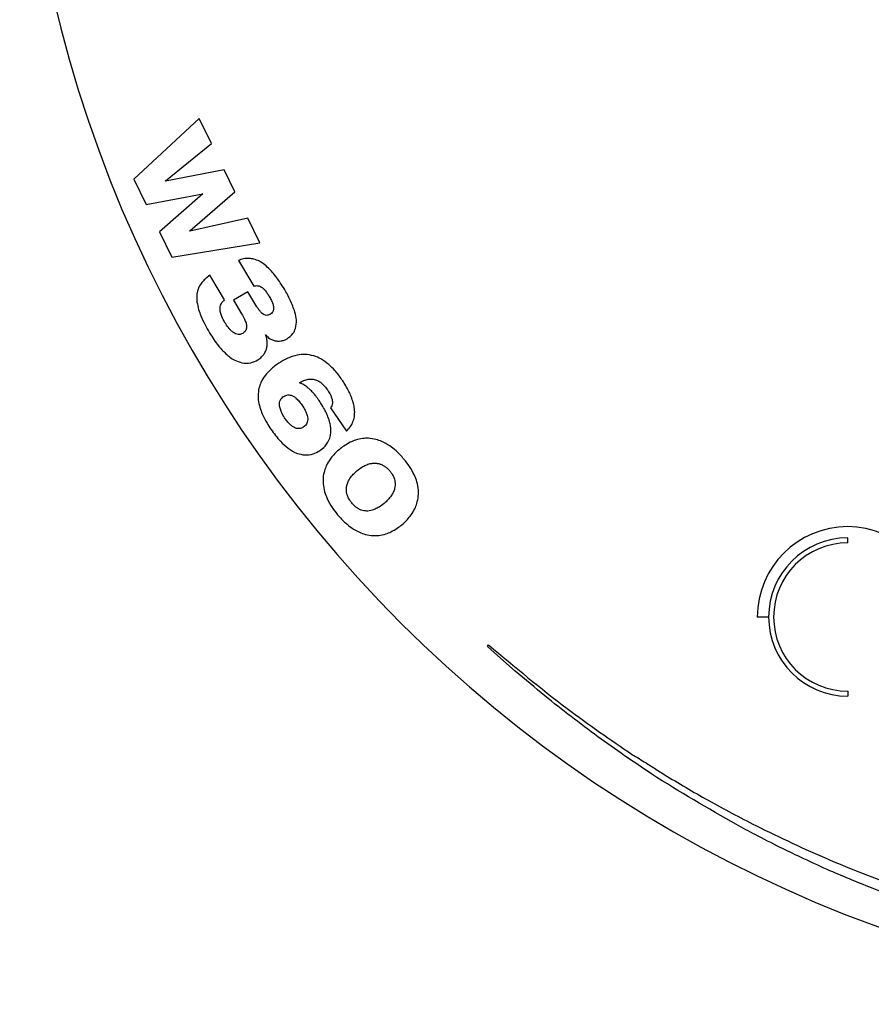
# Model space of a CAD drawing. Header units: millimetres. Extents: x 26 to 136, y 81 to 343.
# Tile 2 of 6: x 29 to 63, y 236 to 275. Entities that reach past the tile are written whole.
import ezdxf

# ---------------------------------------------------------------- set-up
doc = ezdxf.new("R2010")
doc.units = ezdxf.units.MM

msp = doc.modelspace()

# ---------------------------------------------------------------- linework, layer by layer
at = {"color": 7, "linetype": 'Continuous', "lineweight": 25}
for p, q in [((36.371, 271.3), (33.767, 268.887)), ((36.855, 270.308), (36.371, 271.3)), ((35.029, 268.82), (36.855, 270.308)), ((37.366, 269.26), (35.033, 268.811)), ((37.791, 268.389), (37.366, 269.26)), ((33.767, 268.887), (34.261, 267.874)), ((35.033, 268.811), (35.029, 268.82)), ((34.261, 267.874), (36.511, 268.31)), ((36.515, 268.301), (34.787, 266.796)), ((36, 266.827), (37.791, 268.389)), ((36.511, 268.31), (36.515, 268.301)), ((38.302, 267.342), (36.004, 266.819)), ((38.786, 266.35), (38.302, 267.342)), ((34.787, 266.796), (35.281, 265.783)), ((36.004, 266.819), (36, 266.827)), ((35.281, 265.783), (38.786, 266.35)), ((37.939, 265.647), (38.547, 264.635)), ((37.385, 264.083), (36.797, 265.062)), ((38.311, 264.409), (37.74, 264.066)), ((38.672, 263.809), (38.311, 264.409)), ((37.74, 264.066), (38.061, 263.532)), ((39.016, 262.69), (39.025, 262.695)), ((41.602, 259.783), (42.23, 258.852)), ((62.189, 254.407), (62.189, 254.607)), ((59.039, 251.457), (58.589, 251.457)), ((47.846, 250.29), (47.895, 250.346)), ((62.189, 248.507), (62.189, 248.307))]:
    msp.add_line(p, q, dxfattribs=at)
at = {"color": 7, "linetype": 'Continuous', "lineweight": 25, "flags": 128}
msp.add_lwpolyline([(48.956, 249.305), (48.251, 249.931), (47.846, 250.29)], dxfattribs=at)
at = {"color": 7, "linetype": 'Continuous', "lineweight": 25}
for centre, radius, start, end in [((81.044, 287.857), 51.818, 180, 0), ((62.189, 251.457), 3.6, 0, 180), ((62.189, 251.457), 3.15, 90, 270), ((62.189, 251.457), 2.95, 90, 270)]:
    msp.add_arc(centre, radius, start, end, dxfattribs=at)
for points, knots in [([(38.37, 265.735), (38.289, 265.733), (38.141, 265.729), (38.003, 265.673), (37.939, 265.647)], [0, 0, 0, 0, 0.5382703, 1, 1, 1, 1]), ([(38.766, 265.62), (38.695, 265.654), (38.569, 265.713), (38.43, 265.728), (38.37, 265.735)], [0, 0, 0, 0, 0.564576, 1, 1, 1, 1]), ([(39.131, 265.347), (39.066, 265.407), (38.954, 265.51), (38.822, 265.587), (38.766, 265.62)], [0, 0, 0, 0, 0.574305, 1, 1, 1, 1]), ([(36.797, 265.062), (36.73, 265.014), (36.615, 264.931), (36.52, 264.825), (36.481, 264.78)], [0, 0, 0, 0, 0.5765586, 1, 1, 1, 1]), ([(39.463, 264.962), (39.404, 265.039), (39.3, 265.174), (39.182, 265.295), (39.131, 265.347)], [0, 0, 0, 0, 0.571873, 1, 1, 1, 1]), ([(36.481, 264.78), (36.438, 264.72), (36.361, 264.612), (36.321, 264.486), (36.304, 264.43)], [0, 0, 0, 0, 0.558107, 1, 1, 1, 1]), ([(38.547, 264.635), (38.596, 264.644), (38.679, 264.659), (38.759, 264.633), (38.792, 264.623)], [0, 0, 0, 0, 0.587988, 1, 1, 1, 1]), ([(38.792, 264.623), (38.831, 264.602), (38.904, 264.562), (38.959, 264.501), (38.984, 264.472)], [0, 0, 0, 0, 0.53671, 1, 1, 1, 1]), ([(39.762, 264.509), (39.708, 264.596), (39.614, 264.75), (39.508, 264.898), (39.463, 264.962)], [0, 0, 0, 0, 0.564843, 1, 1, 1, 1]), ([(36.304, 264.43), (36.289, 264.353), (36.262, 264.208), (36.277, 264.061), (36.284, 263.993)], [0, 0, 0, 0, 0.533565, 1, 1, 1, 1]), ([(38.984, 264.472), (39.018, 264.429), (39.081, 264.348), (39.134, 264.26), (39.158, 264.219)], [0, 0, 0, 0, 0.533464, 1, 1, 1, 1]), ([(39.158, 264.219), (39.19, 264.165), (39.244, 264.073), (39.283, 263.974), (39.299, 263.932)], [0, 0, 0, 0, 0.585488, 1, 1, 1, 1]), ([(40.184, 263.597), (40.127, 263.758), (40.015, 264.075), (39.845, 264.366), (39.762, 264.509)], [0, 0, 0, 0, 0.507447, 1, 1, 1, 1]), ([(36.284, 263.993), (36.302, 263.895), (36.337, 263.708), (36.406, 263.531), (36.439, 263.447)], [0, 0, 0, 0, 0.52427, 1, 1, 1, 1]), ([(37.221, 263.578), (37.21, 263.637), (37.192, 263.737), (37.216, 263.835), (37.226, 263.875)], [0, 0, 0, 0, 0.59564, 1, 1, 1, 1]), ([(37.226, 263.875), (37.246, 263.92), (37.284, 264.002), (37.354, 264.058), (37.385, 264.083)], [0, 0, 0, 0, 0.549953, 1, 1, 1, 1]), ([(39.299, 263.932), (39.314, 263.885), (39.34, 263.805), (39.333, 263.722), (39.331, 263.688)], [0, 0, 0, 0, 0.594179, 1, 1, 1, 1]), ([(36.439, 263.447), (36.493, 263.325), (36.596, 263.093), (36.724, 262.875), (36.785, 262.771)], [0, 0, 0, 0, 0.524486, 1, 1, 1, 1]), ([(37.394, 263.181), (37.35, 263.258), (37.278, 263.384), (37.237, 263.523), (37.221, 263.578)], [0, 0, 0, 0, 0.60756, 1, 1, 1, 1]), ([(38.061, 263.532), (38.103, 263.46), (38.171, 263.343), (38.217, 263.216), (38.235, 263.167)], [0, 0, 0, 0, 0.614846, 1, 1, 1, 1]), ([(38.842, 263.575), (38.809, 263.613), (38.746, 263.687), (38.696, 263.769), (38.672, 263.809)], [0, 0, 0, 0, 0.517349, 1, 1, 1, 1]), ([(39.013, 263.469), (38.979, 263.481), (38.914, 263.504), (38.865, 263.552), (38.842, 263.575)], [0, 0, 0, 0, 0.5200778, 1, 1, 1, 1]), ([(39.205, 263.514), (39.168, 263.494), (39.108, 263.462), (39.04, 263.467), (39.013, 263.469)], [0, 0, 0, 0, 0.597246, 1, 1, 1, 1]), ([(39.331, 263.688), (39.318, 263.65), (39.295, 263.578), (39.233, 263.534), (39.205, 263.514)], [0, 0, 0, 0, 0.535244, 1, 1, 1, 1]), ([(40.207, 262.949), (40.226, 263.06), (40.264, 263.278), (40.21, 263.492), (40.184, 263.597)], [0, 0, 0, 0, 0.509526, 1, 1, 1, 1]), ([(37.557, 262.949), (37.525, 262.99), (37.466, 263.064), (37.416, 263.145), (37.394, 263.181)], [0, 0, 0, 0, 0.545883, 1, 1, 1, 1]), ([(38.235, 263.167), (38.248, 263.116), (38.271, 263.032), (38.254, 262.947), (38.248, 262.914)], [0, 0, 0, 0, 0.610092, 1, 1, 1, 1]), ([(36.785, 262.771), (36.897, 262.593), (37.082, 262.297), (37.325, 262.047), (37.423, 261.947)], [0, 0, 0, 0, 0.598946, 1, 1, 1, 1]), ([(37.737, 262.782), (37.702, 262.809), (37.637, 262.859), (37.582, 262.921), (37.557, 262.949)], [0, 0, 0, 0, 0.53754, 1, 1, 1, 1]), ([(37.923, 262.706), (37.887, 262.714), (37.82, 262.728), (37.763, 262.765), (37.737, 262.782)], [0, 0, 0, 0, 0.538033, 1, 1, 1, 1]), ([(38.109, 262.749), (38.075, 262.732), (38.016, 262.703), (37.951, 262.705), (37.923, 262.706)], [0, 0, 0, 0, 0.574784, 1, 1, 1, 1]), ([(38.248, 262.914), (38.231, 262.877), (38.2, 262.809), (38.138, 262.768), (38.109, 262.749)], [0, 0, 0, 0, 0.5377908, 1, 1, 1, 1]), ([(39.075, 262.448), (39.068, 262.495), (39.057, 262.578), (39.029, 262.656), (39.016, 262.69)], [0, 0, 0, 0, 0.572835, 1, 1, 1, 1]), ([(39.025, 262.695), (39.048, 262.664), (39.091, 262.608), (39.149, 262.567), (39.174, 262.549)], [0, 0, 0, 0, 0.550032, 1, 1, 1, 1]), ([(39.869, 262.536), (39.955, 262.597), (40.107, 262.705), (40.177, 262.876), (40.207, 262.949)], [0, 0, 0, 0, 0.56846, 1, 1, 1, 1]), ([(39.061, 262.179), (39.07, 262.23), (39.085, 262.319), (39.078, 262.409), (39.075, 262.448)], [0, 0, 0, 0, 0.56547, 1, 1, 1, 1]), ([(39.174, 262.549), (39.21, 262.527), (39.275, 262.488), (39.348, 262.468), (39.381, 262.458)], [0, 0, 0, 0, 0.551854, 1, 1, 1, 1]), ([(39.381, 262.458), (39.425, 262.45), (39.505, 262.436), (39.585, 262.443), (39.622, 262.447)], [0, 0, 0, 0, 0.549809, 1, 1, 1, 1]), ([(39.622, 262.447), (39.669, 262.457), (39.756, 262.475), (39.834, 262.517), (39.869, 262.536)], [0, 0, 0, 0, 0.543306, 1, 1, 1, 1]), ([(37.423, 261.947), (37.538, 261.848), (37.73, 261.681), (37.972, 261.607), (38.069, 261.577)], [0, 0, 0, 0, 0.597359, 1, 1, 1, 1]), ([(38.703, 261.696), (38.757, 261.732), (38.851, 261.793), (38.919, 261.881), (38.947, 261.918)], [0, 0, 0, 0, 0.584723, 1, 1, 1, 1]), ([(38.947, 261.918), (38.976, 261.964), (39.027, 262.046), (39.051, 262.139), (39.061, 262.179)], [0, 0, 0, 0, 0.569687, 1, 1, 1, 1]), ([(40.276, 261.887), (40.139, 261.85), (39.881, 261.78), (39.655, 261.637), (39.548, 261.569)], [0, 0, 0, 0, 0.527682, 1, 1, 1, 1]), ([(40.939, 261.851), (40.819, 261.88), (40.599, 261.932), (40.376, 261.901), (40.276, 261.887)], [0, 0, 0, 0, 0.55027, 1, 1, 1, 1]), ([(41.535, 261.508), (41.431, 261.59), (41.248, 261.734), (41.032, 261.816), (40.939, 261.851)], [0, 0, 0, 0, 0.573403, 1, 1, 1, 1]), ([(38.069, 261.577), (38.191, 261.567), (38.414, 261.547), (38.613, 261.649), (38.703, 261.696)], [0, 0, 0, 0, 0.545571, 1, 1, 1, 1]), ([(39.548, 261.569), (39.429, 261.484), (39.23, 261.342), (39.07, 261.157), (39.006, 261.082)], [0, 0, 0, 0, 0.5950887, 1, 1, 1, 1]), ([(42.056, 260.906), (41.967, 261.032), (41.812, 261.249), (41.617, 261.431), (41.535, 261.508)], [0, 0, 0, 0, 0.579224, 1, 1, 1, 1]), ([(39.006, 261.082), (38.941, 260.99), (38.829, 260.832), (38.773, 260.647), (38.75, 260.57)], [0, 0, 0, 0, 0.579929, 1, 1, 1, 1]), ([(40.362, 260.787), (40.412, 260.813), (40.5, 260.859), (40.594, 260.89), (40.634, 260.903)], [0, 0, 0, 0, 0.568737, 1, 1, 1, 1]), ([(40.653, 260.62), (40.601, 260.656), (40.509, 260.72), (40.407, 260.767), (40.362, 260.787)], [0, 0, 0, 0, 0.557081, 1, 1, 1, 1]), ([(40.634, 260.903), (40.686, 260.915), (40.778, 260.937), (40.873, 260.929), (40.914, 260.925)], [0, 0, 0, 0, 0.561017, 1, 1, 1, 1]), ([(40.914, 260.925), (40.969, 260.913), (41.071, 260.889), (41.159, 260.831), (41.2, 260.804)], [0, 0, 0, 0, 0.531204, 1, 1, 1, 1]), ([(41.2, 260.804), (41.256, 260.756), (41.365, 260.663), (41.448, 260.545), (41.488, 260.488)], [0, 0, 0, 0, 0.5124731, 1, 1, 1, 1]), ([(42.308, 260.485), (42.264, 260.565), (42.186, 260.709), (42.096, 260.846), (42.056, 260.906)], [0, 0, 0, 0, 0.559376, 1, 1, 1, 1]), ([(38.75, 260.57), (38.733, 260.471), (38.701, 260.294), (38.723, 260.116), (38.733, 260.037)], [0, 0, 0, 0, 0.556778, 1, 1, 1, 1]), ([(39.707, 260.218), (39.733, 260.234), (39.78, 260.264), (39.832, 260.281), (39.855, 260.289)], [0, 0, 0, 0, 0.559402, 1, 1, 1, 1]), ([(39.855, 260.289), (39.887, 260.295), (39.945, 260.305), (40.003, 260.292), (40.03, 260.286)], [0, 0, 0, 0, 0.537099, 1, 1, 1, 1]), ([(40.03, 260.286), (40.068, 260.271), (40.144, 260.241), (40.206, 260.189), (40.237, 260.163)], [0, 0, 0, 0, 0.506697, 1, 1, 1, 1]), ([(40.907, 260.387), (40.862, 260.435), (40.783, 260.519), (40.692, 260.59), (40.653, 260.62)], [0, 0, 0, 0, 0.569608, 1, 1, 1, 1]), ([(41.145, 260.077), (41.102, 260.139), (41.028, 260.246), (40.943, 260.345), (40.907, 260.387)], [0, 0, 0, 0, 0.57796, 1, 1, 1, 1]), ([(41.488, 260.488), (41.52, 260.438), (41.575, 260.353), (41.615, 260.26), (41.631, 260.221)], [0, 0, 0, 0, 0.582341, 1, 1, 1, 1]), ([(42.488, 260.048), (42.46, 260.13), (42.409, 260.28), (42.339, 260.422), (42.308, 260.485)], [0, 0, 0, 0, 0.552443, 1, 1, 1, 1]), ([(38.733, 260.037), (38.756, 259.934), (38.796, 259.746), (38.873, 259.57), (38.908, 259.49)], [0, 0, 0, 0, 0.546432, 1, 1, 1, 1]), ([(39.589, 259.769), (39.577, 259.825), (39.557, 259.918), (39.577, 260.011), (39.584, 260.048)], [0, 0, 0, 0, 0.606171, 1, 1, 1, 1]), ([(39.584, 260.048), (39.6, 260.086), (39.626, 260.154), (39.683, 260.199), (39.707, 260.218)], [0, 0, 0, 0, 0.57529, 1, 1, 1, 1]), ([(40.237, 260.163), (40.282, 260.117), (40.372, 260.028), (40.444, 259.923), (40.48, 259.871)], [0, 0, 0, 0, 0.504255, 1, 1, 1, 1]), ([(41.388, 259.669), (41.346, 259.747), (41.271, 259.887), (41.184, 260.019), (41.145, 260.077)], [0, 0, 0, 0, 0.561433, 1, 1, 1, 1]), ([(41.675, 259.98), (41.67, 259.94), (41.661, 259.868), (41.62, 259.809), (41.602, 259.783)], [0, 0, 0, 0, 0.560313, 1, 1, 1, 1]), ([(41.631, 260.221), (41.647, 260.175), (41.673, 260.096), (41.674, 260.014), (41.675, 259.98)], [0, 0, 0, 0, 0.585897, 1, 1, 1, 1]), ([(42.561, 259.616), (42.555, 259.696), (42.546, 259.843), (42.506, 259.984), (42.488, 260.048)], [0, 0, 0, 0, 0.549697, 1, 1, 1, 1]), ([(39.773, 259.388), (39.726, 259.462), (39.65, 259.581), (39.606, 259.716), (39.589, 259.769)], [0, 0, 0, 0, 0.610735, 1, 1, 1, 1]), ([(40.48, 259.871), (40.52, 259.811), (40.585, 259.711), (40.631, 259.601), (40.649, 259.557)], [0, 0, 0, 0, 0.606687, 1, 1, 1, 1]), ([(40.649, 259.557), (40.665, 259.51), (40.692, 259.432), (40.693, 259.35), (40.694, 259.317)], [0, 0, 0, 0, 0.602331, 1, 1, 1, 1]), ([(41.56, 259.241), (41.534, 259.322), (41.487, 259.469), (41.419, 259.607), (41.388, 259.669)], [0, 0, 0, 0, 0.552078, 1, 1, 1, 1]), ([(42.487, 259.21), (42.512, 259.284), (42.556, 259.416), (42.559, 259.554), (42.561, 259.616)], [0, 0, 0, 0, 0.557585, 1, 1, 1, 1]), ([(38.908, 259.49), (38.961, 259.386), (39.058, 259.194), (39.175, 259.016), (39.229, 258.935)], [0, 0, 0, 0, 0.547013, 1, 1, 1, 1]), ([(40, 259.114), (39.957, 259.158), (39.874, 259.243), (39.806, 259.341), (39.773, 259.388)], [0, 0, 0, 0, 0.512496, 1, 1, 1, 1]), ([(40.201, 258.982), (40.163, 259), (40.09, 259.035), (40.029, 259.088), (40, 259.114)], [0, 0, 0, 0, 0.513513, 1, 1, 1, 1]), ([(40.641, 259.141), (40.622, 259.114), (40.587, 259.067), (40.538, 259.032), (40.517, 259.017)], [0, 0, 0, 0, 0.553127, 1, 1, 1, 1]), ([(40.694, 259.317), (40.69, 259.281), (40.684, 259.219), (40.654, 259.164), (40.641, 259.141)], [0, 0, 0, 0, 0.578865, 1, 1, 1, 1]), ([(41.613, 258.816), (41.613, 258.895), (41.612, 259.039), (41.576, 259.178), (41.56, 259.241)], [0, 0, 0, 0, 0.549859, 1, 1, 1, 1]), ([(42.23, 258.852), (42.291, 258.914), (42.396, 259.02), (42.46, 259.154), (42.487, 259.21)], [0, 0, 0, 0, 0.578916, 1, 1, 1, 1]), ([(39.229, 258.935), (39.348, 258.767), (39.545, 258.489), (39.804, 258.269), (39.907, 258.182)], [0, 0, 0, 0, 0.604362, 1, 1, 1, 1]), ([(40.374, 258.96), (40.343, 258.958), (40.284, 258.954), (40.227, 258.973), (40.201, 258.982)], [0, 0, 0, 0, 0.531498, 1, 1, 1, 1]), ([(40.517, 259.017), (40.492, 259.002), (40.448, 258.975), (40.397, 258.965), (40.374, 258.96)], [0, 0, 0, 0, 0.555073, 1, 1, 1, 1]), ([(41.499, 258.42), (41.533, 258.491), (41.593, 258.617), (41.607, 258.755), (41.613, 258.816)], [0, 0, 0, 0, 0.562847, 1, 1, 1, 1]), ([(41.167, 258.078), (41.244, 258.135), (41.373, 258.231), (41.462, 258.365), (41.499, 258.42)], [0, 0, 0, 0, 0.589771, 1, 1, 1, 1]), ([(42.386, 258.413), (42.299, 258.366), (42.141, 258.281), (42.001, 258.169), (41.939, 258.119)], [0, 0, 0, 0, 0.553969, 1, 1, 1, 1]), ([(42.88, 258.564), (42.785, 258.546), (42.614, 258.515), (42.456, 258.444), (42.386, 258.413)], [0, 0, 0, 0, 0.557512, 1, 1, 1, 1]), ([(43.408, 258.529), (43.308, 258.549), (43.133, 258.585), (42.956, 258.57), (42.88, 258.564)], [0, 0, 0, 0, 0.569555, 1, 1, 1, 1]), ([(43.959, 258.269), (43.858, 258.334), (43.685, 258.444), (43.489, 258.504), (43.408, 258.529)], [0, 0, 0, 0, 0.583576, 1, 1, 1, 1]), ([(39.907, 258.182), (40.026, 258.101), (40.228, 257.964), (40.467, 257.924), (40.564, 257.908)], [0, 0, 0, 0, 0.594747, 1, 1, 1, 1]), ([(40.564, 257.908), (40.683, 257.912), (40.899, 257.919), (41.084, 258.029), (41.167, 258.078)], [0, 0, 0, 0, 0.549105, 1, 1, 1, 1]), ([(41.939, 258.119), (41.865, 258.054), (41.735, 257.938), (41.63, 257.799), (41.584, 257.739)], [0, 0, 0, 0, 0.563169, 1, 1, 1, 1]), ([(44.522, 257.743), (44.421, 257.858), (44.25, 258.051), (44.044, 258.206), (43.959, 258.269)], [0, 0, 0, 0, 0.591544, 1, 1, 1, 1]), ([(41.584, 257.739), (41.532, 257.659), (41.438, 257.516), (41.383, 257.354), (41.358, 257.283)], [0, 0, 0, 0, 0.559616, 1, 1, 1, 1]), ([(43.001, 257.502), (43.059, 257.526), (43.159, 257.566), (43.265, 257.578), (43.309, 257.583)], [0, 0, 0, 0, 0.5887846, 1, 1, 1, 1]), ([(43.309, 257.583), (43.361, 257.583), (43.45, 257.584), (43.536, 257.559), (43.573, 257.549)], [0, 0, 0, 0, 0.574329, 1, 1, 1, 1]), ([(43.573, 257.549), (43.616, 257.532), (43.693, 257.502), (43.761, 257.455), (43.79, 257.434)], [0, 0, 0, 0, 0.564053, 1, 1, 1, 1]), ([(44.938, 257.1), (44.876, 257.221), (44.759, 257.449), (44.598, 257.649), (44.522, 257.743)], [0, 0, 0, 0, 0.528265, 1, 1, 1, 1]), ([(41.358, 257.283), (41.335, 257.188), (41.294, 257.015), (41.301, 256.838), (41.304, 256.758)], [0, 0, 0, 0, 0.549179, 1, 1, 1, 1]), ([(42.373, 256.976), (42.416, 257.033), (42.497, 257.142), (42.6, 257.231), (42.648, 257.273)], [0, 0, 0, 0, 0.5242135, 1, 1, 1, 1]), ([(42.648, 257.273), (42.714, 257.326), (42.824, 257.414), (42.95, 257.477), (43.001, 257.502)], [0, 0, 0, 0, 0.596857, 1, 1, 1, 1]), ([(43.79, 257.434), (43.825, 257.406), (43.886, 257.357), (43.938, 257.298), (43.96, 257.272)], [0, 0, 0, 0, 0.566771, 1, 1, 1, 1]), ([(43.96, 257.272), (43.987, 257.238), (44.036, 257.177), (44.073, 257.107), (44.09, 257.076)], [0, 0, 0, 0, 0.552776, 1, 1, 1, 1]), ([(41.304, 256.758), (41.32, 256.65), (41.348, 256.447), (41.428, 256.258), (41.465, 256.171)], [0, 0, 0, 0, 0.535655, 1, 1, 1, 1]), ([(42.247, 256.692), (42.263, 256.745), (42.293, 256.846), (42.348, 256.935), (42.373, 256.976)], [0, 0, 0, 0, 0.532496, 1, 1, 1, 1]), ([(44.09, 257.076), (44.109, 257.035), (44.143, 256.96), (44.158, 256.879), (44.165, 256.843)], [0, 0, 0, 0, 0.55536, 1, 1, 1, 1]), ([(44.165, 256.843), (44.17, 256.794), (44.178, 256.705), (44.161, 256.617), (44.153, 256.577)], [0, 0, 0, 0, 0.544537, 1, 1, 1, 1]), ([(45.096, 256.511), (45.082, 256.62), (45.054, 256.823), (44.975, 257.012), (44.938, 257.1)], [0, 0, 0, 0, 0.536069, 1, 1, 1, 1]), ([(42.238, 256.429), (42.233, 256.477), (42.224, 256.565), (42.24, 256.652), (42.247, 256.692)], [0, 0, 0, 0, 0.545912, 1, 1, 1, 1]), ([(42.313, 256.195), (42.294, 256.237), (42.26, 256.312), (42.245, 256.393), (42.238, 256.429)], [0, 0, 0, 0, 0.555294, 1, 1, 1, 1]), ([(44.153, 256.577), (44.136, 256.523), (44.105, 256.42), (44.047, 256.33), (44.02, 256.287)], [0, 0, 0, 0, 0.53025, 1, 1, 1, 1]), ([(45.038, 255.982), (45.061, 256.078), (45.105, 256.251), (45.099, 256.43), (45.096, 256.511)], [0, 0, 0, 0, 0.5498853, 1, 1, 1, 1]), ([(41.465, 256.171), (41.527, 256.05), (41.645, 255.822), (41.806, 255.622), (41.882, 255.528)], [0, 0, 0, 0, 0.528152, 1, 1, 1, 1]), ([(42.443, 255.999), (42.416, 256.033), (42.367, 256.095), (42.33, 256.164), (42.313, 256.195)], [0, 0, 0, 0, 0.552572, 1, 1, 1, 1]), ([(42.611, 255.835), (42.577, 255.864), (42.517, 255.914), (42.466, 255.974), (42.443, 255.999)], [0, 0, 0, 0, 0.566148, 1, 1, 1, 1]), ([(43.734, 255.98), (43.668, 255.928), (43.559, 255.84), (43.434, 255.778), (43.383, 255.753)], [0, 0, 0, 0, 0.597853, 1, 1, 1, 1]), ([(44.02, 256.287), (43.976, 256.229), (43.89, 256.117), (43.784, 256.024), (43.734, 255.98)], [0, 0, 0, 0, 0.5225546, 1, 1, 1, 1]), ([(44.805, 255.521), (44.859, 255.602), (44.955, 255.747), (45.012, 255.91), (45.038, 255.982)], [0, 0, 0, 0, 0.560769, 1, 1, 1, 1]), ([(42.823, 255.716), (42.78, 255.734), (42.705, 255.766), (42.64, 255.814), (42.611, 255.835)], [0, 0, 0, 0, 0.562162, 1, 1, 1, 1]), ([(43.08, 255.677), (43.03, 255.678), (42.942, 255.678), (42.858, 255.705), (42.823, 255.716)], [0, 0, 0, 0, 0.573721, 1, 1, 1, 1]), ([(43.383, 255.753), (43.326, 255.73), (43.228, 255.691), (43.123, 255.681), (43.08, 255.677)], [0, 0, 0, 0, 0.590048, 1, 1, 1, 1]), ([(41.882, 255.528), (41.982, 255.414), (42.153, 255.222), (42.358, 255.069), (42.442, 255.006)], [0, 0, 0, 0, 0.5912696, 1, 1, 1, 1]), ([(44.443, 255.134), (44.518, 255.201), (44.65, 255.319), (44.758, 255.459), (44.805, 255.521)], [0, 0, 0, 0, 0.563777, 1, 1, 1, 1]), ([(42.442, 255.006), (42.543, 254.942), (42.716, 254.832), (42.912, 254.771), (42.993, 254.746)], [0, 0, 0, 0, 0.583355, 1, 1, 1, 1]), ([(43.519, 254.708), (43.613, 254.724), (43.782, 254.752), (43.938, 254.821), (44.007, 254.851)], [0, 0, 0, 0, 0.559599, 1, 1, 1, 1]), ([(44.007, 254.851), (44.093, 254.896), (44.247, 254.977), (44.383, 255.086), (44.443, 255.134)], [0, 0, 0, 0, 0.5564021, 1, 1, 1, 1]), ([(42.993, 254.746), (43.092, 254.725), (43.266, 254.689), (43.443, 254.702), (43.519, 254.708)], [0, 0, 0, 0, 0.569882, 1, 1, 1, 1]), ([(47.895, 250.346), (48.924, 249.481), (50.764, 247.934), (52.747, 246.574), (53.621, 245.975)], [0, 0, 0, 0, 0.5591762, 1, 1, 1, 1]), ([(52.241, 246.69), (51.531, 247.224), (50.412, 248.065), (49.346, 248.973), (48.956, 249.305)], [0, 0, 0, 0, 0.63432, 1, 1, 1, 1]), ([(57.76, 243.192), (56.622, 243.841), (54.727, 244.922), (52.951, 246.186), (52.241, 246.69)], [0, 0, 0, 0, 0.600625, 1, 1, 1, 1]), ([(53.621, 245.975), (53.621, 245.975), (53.621, 245.975), (53.621, 245.975), (53.621, 245.975), (53.623, 245.975), (53.642, 245.968), (53.845, 245.843), (54.188, 245.632), (54.587, 245.376), (54.803, 245.238), (54.878, 245.19)], [0, 0, 0, 0, 0.000104, 0.000221, 0.000361, 0.000959, 0.00308, 0.041312, 0.480621, 0.821689, 1, 1, 1, 1]), ([(54.878, 245.19), (55.46, 244.842), (56.658, 244.125), (57.897, 243.482), (58.533, 243.151)], [0, 0, 0, 0, 0.486357, 1, 1, 1, 1]), ([(59.495, 242.288), (59.165, 242.455), (58.582, 242.748), (58.009, 243.058), (57.76, 243.192)], [0, 0, 0, 0, 0.567604, 1, 1, 1, 1]), ([(58.533, 243.151), (59.496, 242.684), (61.343, 241.789), (63.266, 241.071), (64.186, 240.728)], [0, 0, 0, 0, 0.521334, 1, 1, 1, 1]), ([(61.37, 241.402), (61.014, 241.566), (60.387, 241.856), (59.765, 242.157), (59.495, 242.288)], [0, 0, 0, 0, 0.566896, 1, 1, 1, 1]), ([(65.546, 239.802), (64.741, 240.081), (63.331, 240.569), (61.958, 241.152), (61.37, 241.402)], [0, 0, 0, 0, 0.571517, 1, 1, 1, 1])]:
    msp.add_open_spline(points, degree=3, knots=knots, dxfattribs=at)

doc.saveas('drawing.dxf')
